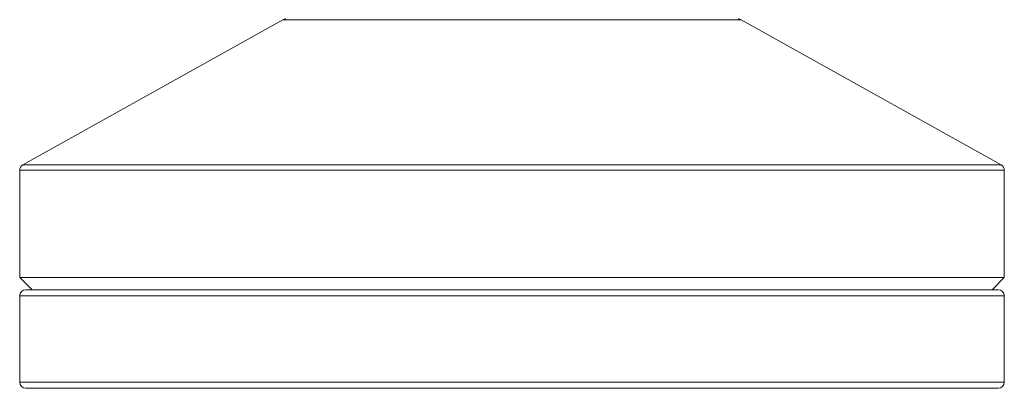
# Model space of a CAD drawing. Header units: millimetres. Extents: x 6 to 205, y 6 to 187.
# Tile 1 of 7: x 106 to 146, y 62 to 77. Entities that reach past the tile are written whole.
import ezdxf

# ---------------------------------------------------------------- set-up
doc = ezdxf.new("R2010")
doc.units = ezdxf.units.MM

msp = doc.modelspace()

# ---------------------------------------------------------------- linework, layer by layer
at = {"color": 7, "linetype": 'Continuous', "lineweight": 15}
for p, q in [((117.019, 77.358), (106.454, 71.461)), ((146.198, 71.461), (135.633, 77.358)), ((106.326, 71.243), (106.326, 66.89)), ((146.326, 66.89), (146.326, 71.243)), ((106.326, 66.89), (106.826, 66.39)), ((106.326, 66.89), (146.326, 66.89)), ((145.826, 66.39), (146.326, 66.89)), ((106.326, 66.14), (106.326, 62.64)), ((106.576, 66.39), (126.326, 66.39)), ((126.326, 66.39), (146.076, 66.39)), ((146.326, 62.64), (146.326, 66.14)), ((126.326, 62.39), (106.576, 62.39)), ((146.076, 62.39), (126.326, 62.39))]:
    msp.add_line(p, q, dxfattribs=at)
at = {"color": 8, "linetype": 'Continuous', "lineweight": 15}
for p, q in [((126.326, 77.358), (117.019, 77.358)), ((135.633, 77.358), (126.326, 77.358)), ((126.326, 71.243), (106.326, 71.243)), ((106.454, 71.461), (126.326, 71.461)), ((126.326, 71.461), (146.198, 71.461)), ((146.326, 71.243), (126.326, 71.243)), ((126.326, 66.14), (106.326, 66.14)), ((146.326, 66.14), (126.326, 66.14)), ((106.326, 62.64), (126.326, 62.64)), ((126.326, 62.64), (146.326, 62.64))]:
    msp.add_line(p, q, dxfattribs=at)
at = {"color": 7, "linetype": 'Continuous', "lineweight": 15}
for centre, start, end in [((117.141, 77.14), 90, 119.1676), ((135.511, 77.14), 60.8324, 90), ((106.576, 71.243), 119.1676, 180), ((146.076, 71.243), 0, 60.8324), ((106.576, 66.14), 90, 180), ((146.076, 66.14), 0, 90), ((106.576, 62.64), 180, 270), ((146.076, 62.64), 270, 0)]:
    msp.add_arc(centre, 0.25, start, end, dxfattribs=at)

doc.saveas('drawing.dxf')
